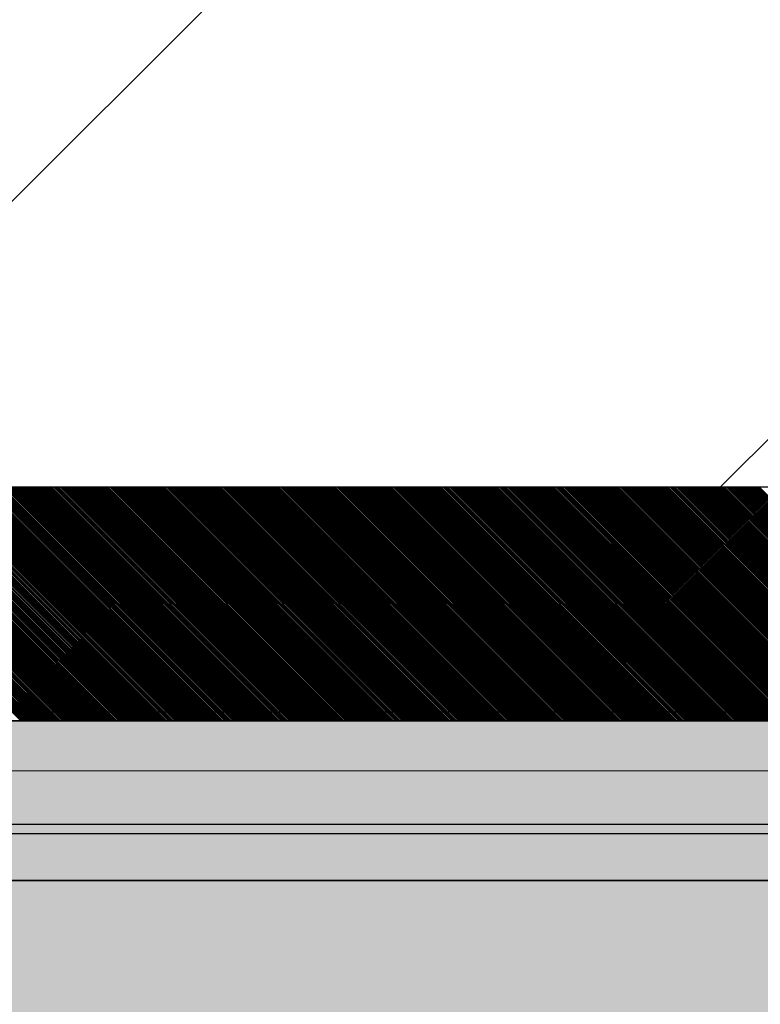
# Model space of a CAD drawing. Header units: millimetres. Extents: x 811 to 573824, y 137 to 100812.
# Tile 81 of 143: x 450277 to 450356, y 70680 to 70785. Entities that reach past the tile are written whole.
import ezdxf

# ---------------------------------------------------------------- set-up
doc = ezdxf.new("R2010")
doc.units = ezdxf.units.MM
doc.header["$LTSCALE"] = 3
doc.header["$MEASUREMENT"] = 0
doc.header["$PDMODE"] = 35
doc.layers.get('Defpoints').update_dxf_attribs({"lineweight": 0})
for name, color, linetype in [('ARC - LEADER ARROW', 7, 'Continuous'), ('GLASS', 5, 'Continuous'), ('TEXT', 7, 'Continuous')]:
    doc.layers.add(name, color=color, linetype=linetype)
for name, color, linetype, lineweight in [('KITCHEN EQUIPMENTS', 251, 'Continuous', 0), ('NEW BRICKWORK', 1, 'Continuous', 0), ('S Fur', 44, 'Continuous', 20), ('S-Hatch_8', 7, 'Continuous', 0), ('Wall', 7, 'Continuous', 25)]:
    doc.layers.add(name, color=color, linetype=linetype, lineweight=lineweight)
doc.styles.get("Standard").update_dxf_attribs({"font": 'stylu.ttf'})
doc.dimstyles.new('ARC SCALE50', dxfattribs={"dimscale": 50, "dimtxt": 1, "dimasz": 1.5, "dimexe": 0.8, "dimexo": 0.8, "dimgap": 0.5, "dimtad": 0, "dimdec": 0, "dimrnd": 1, "dimzin": 0, "dimdsep": 46, "dimtxsty": 'Standard', "dimcen": 1.5, "dimdle": 0.8, "dimclrd": 256, "dimclre": 256, "dimclrt": 256, "dimadec": 0, "dimazin": 0, "dimtfac": 2, "dimtdec": 0, "dimtmove": 1, "dimatfit": 2, "dimfxl": 1, "dimtolj": 1, "dimtzin": 0, "dimlwd": -1, "dimlwe": 13, "dimarcsym": 0})

# ---------------------------------------------------------------- blocks, each defined once
blk = doc.blocks.new('xzgredgr')
at = {"layer": 'KITCHEN EQUIPMENTS'}
for p, q in [((450124.93, 70735.19, 0.12), (451024.93, 70735.19, 0.12)), ((450124.93, 70735.19, 0.12), (450524.93, 70735.19, 0.12)), ((450154.93, 70704.89, 0.12), (450974.55, 70704.89, 0.12))]:
    blk.add_line(p, q, dxfattribs=at)
blk = doc.blocks.new('*D248')
at = {"layer": 'ARC - LEADER ARROW', "lineweight": 13, "transparency": 16777216}
for p, q in [((450164.93, 70735.19), (450350.6, 70735.19)), ((450164.93, 66874.89), (450350.6, 66874.89))]:
    blk.add_line(p, q, dxfattribs=at)
at = {"layer": 'ARC - LEADER ARROW', "transparency": 16777216}
for p, q in [((450310.6, 70660.19), (450310.6, 68925.85)), ((450310.6, 66949.89), (450310.6, 68684.23))]:
    blk.add_line(p, q, dxfattribs=at)
for points in [[(450298.1, 70660.19), (450323.1, 70660.19), (450310.6, 70735.19)], [(450298.1, 66949.89), (450323.1, 66949.89), (450310.6, 66874.89)]]:
    blk.add_solid(points, dxfattribs=at)
at = {"layer": 'Defpoints', "color": 0, "transparency": 16777216}
for p in [(450124.93, 70735.19, 0), (450124.93, 66874.89, 0), (450310.6, 66874.89)]:
    blk.add_point(p, dxfattribs=at)
at = {"layer": 'ARC - LEADER ARROW', "transparency": 16777216, "insert": (450310.6, 68805.04), "char_height": 50, "attachment_point": 5, "rotation": 90}
blk.add_mtext('\\A1;3860', dxfattribs=at)
blk = doc.blocks.new('SEATING')
at = {"layer": 'S Fur', "lineweight": 25, "elevation": 0.18}
for points in [[(101975.48, 80587.82), (102875.48, 80587.82), (102875.48, 80569.82), (101975.48, 80569.82)], [(102875.48, 80575.82), (101999.17, 80575.82), (101999.17, 80569.82), (102875.48, 80569.82)]]:
    blk.add_lwpolyline(points, close=True, dxfattribs=at)
blk = doc.blocks.new('BAR BACK DISPLAY SHELVES')
at = {"layer": 'GLASS', "ltscale": 0.5}
h = blk.add_hatch(color=4, dxfattribs=at)
h.dxf.hatch_style = 1
h.paths.add_polyline_path([(68311.06, 74450.76), (68311, 78040.62), (68561.06, 78040.55), (68561.06, 74450.35)])
at = {"layer": 'S Fur'}
for p, q in [((68311, 78065.55, 0.18), (68561.06, 78065.55, 0.18)), ((68561.06, 78040.55, 0.18), (68311, 78040.55, 0.18))]:
    blk.add_line(p, q, dxfattribs=at)
at = {"layer": 'S-Hatch_8', "color": 0, "linetype": 'Continuous'}
for p, q in [((68437.96, 78040.55, 0.18), (68412.96, 78065.55, 0.18)), ((68438.13, 78040.55, 0.18), (68413.13, 78065.55, 0.18)), ((68438.31, 78040.55, 0.18), (68413.31, 78065.55, 0.18)), ((68438.49, 78040.55, 0.18), (68413.49, 78065.55, 0.18)), ((68438.66, 78040.55, 0.18), (68413.66, 78065.55, 0.18)), ((68438.84, 78040.55, 0.18), (68413.84, 78065.55, 0.18)), ((68439.02, 78040.55, 0.18), (68414.02, 78065.55, 0.18)), ((68439.2, 78040.55, 0.18), (68414.19, 78065.55, 0.18)), ((68439.37, 78040.55, 0.18), (68414.37, 78065.55, 0.18)), ((68439.55, 78040.55, 0.18), (68414.55, 78065.55, 0.18)), ((68439.73, 78040.55, 0.18), (68414.73, 78065.55, 0.18)), ((68439.9, 78040.55, 0.18), (68414.9, 78065.55, 0.18)), ((68440.08, 78040.55, 0.18), (68415.08, 78065.55, 0.18)), ((68440.26, 78040.55, 0.18), (68415.26, 78065.55, 0.18)), ((68440.43, 78040.55, 0.18), (68415.43, 78065.55, 0.18)), ((68440.61, 78040.55, 0.18), (68415.61, 78065.55, 0.18)), ((68440.79, 78040.55, 0.18), (68415.79, 78065.55, 0.18)), ((68440.96, 78040.55, 0.18), (68415.96, 78065.55, 0.18)), ((68441.14, 78040.55, 0.18), (68416.14, 78065.55, 0.18)), ((68441.32, 78040.55, 0.18), (68416.32, 78065.55, 0.18)), ((68441.49, 78040.55, 0.18), (68416.49, 78065.55, 0.18)), ((68441.67, 78040.55, 0.18), (68416.67, 78065.55, 0.18)), ((68441.85, 78040.55, 0.18), (68416.85, 78065.55, 0.18)), ((68442.02, 78040.55, 0.18), (68417.02, 78065.55, 0.18)), ((68442.2, 78040.55, 0.18), (68417.2, 78065.55, 0.18)), ((68442.38, 78040.55, 0.18), (68417.38, 78065.55, 0.18)), ((68442.55, 78040.55, 0.18), (68417.55, 78065.55, 0.18)), ((68442.73, 78040.55, 0.18), (68417.73, 78065.55, 0.18)), ((68442.91, 78040.55, 0.18), (68417.91, 78065.55, 0.18)), ((68443.08, 78040.55, 0.18), (68418.08, 78065.55, 0.18)), ((68443.26, 78040.55, 0.18), (68418.26, 78065.55, 0.18)), ((68443.44, 78040.55, 0.18), (68418.44, 78065.55, 0.18)), ((68443.61, 78040.55, 0.18), (68418.61, 78065.55, 0.18)), ((68443.79, 78040.55, 0.18), (68418.79, 78065.55, 0.18)), ((68443.97, 78040.55, 0.18), (68418.97, 78065.55, 0.18)), ((68444.14, 78040.55, 0.18), (68419.14, 78065.55, 0.18)), ((68444.32, 78040.55, 0.18), (68419.32, 78065.55, 0.18)), ((68444.5, 78040.55, 0.18), (68419.5, 78065.55, 0.18)), ((68444.68, 78040.55, 0.18), (68419.67, 78065.55, 0.18)), ((68444.85, 78040.55, 0.18), (68419.85, 78065.55, 0.18)), ((68445.03, 78040.55, 0.18), (68420.03, 78065.55, 0.18)), ((68445.21, 78040.55, 0.18), (68420.21, 78065.55, 0.18)), ((68445.38, 78040.55, 0.18), (68420.38, 78065.55, 0.18)), ((68445.56, 78040.55, 0.18), (68420.56, 78065.55, 0.18)), ((68445.74, 78040.55, 0.18), (68420.74, 78065.55, 0.18)), ((68445.91, 78040.55, 0.18), (68420.91, 78065.55, 0.18)), ((68446.09, 78040.55, 0.18), (68421.09, 78065.55, 0.18)), ((68446.27, 78040.55, 0.18), (68421.27, 78065.55, 0.18)), ((68446.44, 78040.55, 0.18), (68421.44, 78065.55, 0.18)), ((68446.62, 78040.55, 0.18), (68421.62, 78065.55, 0.18)), ((68446.8, 78040.55, 0.18), (68421.8, 78065.55, 0.18)), ((68446.97, 78040.55, 0.18), (68421.97, 78065.55, 0.18)), ((68447.15, 78040.55, 0.18), (68422.15, 78065.55, 0.18)), ((68447.33, 78040.55, 0.18), (68422.33, 78065.55, 0.18)), ((68447.5, 78040.55, 0.18), (68422.5, 78065.55, 0.18)), ((68447.68, 78040.55, 0.18), (68422.68, 78065.55, 0.18)), ((68447.86, 78040.55, 0.18), (68422.86, 78065.55, 0.18)), ((68448.03, 78040.55, 0.18), (68423.03, 78065.55, 0.18)), ((68448.21, 78040.55, 0.18), (68423.21, 78065.55, 0.18)), ((68448.39, 78040.55, 0.18), (68423.39, 78065.55, 0.18)), ((68448.56, 78040.55, 0.18), (68423.56, 78065.55, 0.18)), ((68448.74, 78040.55, 0.18), (68423.74, 78065.55, 0.18)), ((68448.92, 78040.55, 0.18), (68423.92, 78065.55, 0.18)), ((68449.09, 78040.55, 0.18), (68424.09, 78065.55, 0.18)), ((68449.27, 78040.55, 0.18), (68424.27, 78065.55, 0.18)), ((68449.45, 78040.55, 0.18), (68424.45, 78065.55, 0.18)), ((68449.62, 78040.55, 0.18), (68424.62, 78065.55, 0.18)), ((68449.8, 78040.55, 0.18), (68424.8, 78065.55, 0.18)), ((68449.98, 78040.55, 0.18), (68424.98, 78065.55, 0.18)), ((68450.16, 78040.55, 0.18), (68425.15, 78065.55, 0.18)), ((68450.33, 78040.55, 0.18), (68425.33, 78065.55, 0.18)), ((68450.51, 78040.55, 0.18), (68425.51, 78065.55, 0.18)), ((68450.69, 78040.55, 0.18), (68425.69, 78065.55, 0.18)), ((68450.86, 78040.55, 0.18), (68425.86, 78065.55, 0.18)), ((68451.04, 78040.55, 0.18), (68426.04, 78065.55, 0.18)), ((68451.22, 78040.55, 0.18), (68426.22, 78065.55, 0.18)), ((68451.39, 78040.55, 0.18), (68426.39, 78065.55, 0.18)), ((68451.57, 78040.55, 0.18), (68426.57, 78065.55, 0.18)), ((68451.75, 78040.55, 0.18), (68426.75, 78065.55, 0.18)), ((68451.92, 78040.55, 0.18), (68426.92, 78065.55, 0.18)), ((68452.1, 78040.55, 0.18), (68427.1, 78065.55, 0.18)), ((68452.28, 78040.55, 0.18), (68427.28, 78065.55, 0.18)), ((68452.45, 78040.55, 0.18), (68427.45, 78065.55, 0.18)), ((68452.63, 78040.55, 0.18), (68427.63, 78065.55, 0.18)), ((68452.81, 78040.55, 0.18), (68427.81, 78065.55, 0.18)), ((68452.98, 78040.55, 0.18), (68427.98, 78065.55, 0.18)), ((68453.16, 78040.55, 0.18), (68428.16, 78065.55, 0.18)), ((68453.34, 78040.55, 0.18), (68428.34, 78065.55, 0.18)), ((68453.51, 78040.55, 0.18), (68428.51, 78065.55, 0.18)), ((68453.69, 78040.55, 0.18), (68428.69, 78065.55, 0.18)), ((68453.87, 78040.55, 0.18), (68428.87, 78065.55, 0.18)), ((68454.04, 78040.55, 0.18), (68429.04, 78065.55, 0.18)), ((68454.22, 78040.55, 0.18), (68429.22, 78065.55, 0.18)), ((68454.4, 78040.55, 0.18), (68429.4, 78065.55, 0.18)), ((68454.57, 78040.55, 0.18), (68429.57, 78065.55, 0.18)), ((68454.75, 78040.55, 0.18), (68429.75, 78065.55, 0.18)), ((68454.93, 78040.55, 0.18), (68429.93, 78065.55, 0.18)), ((68455.1, 78040.55, 0.18), (68430.1, 78065.55, 0.18)), ((68455.28, 78040.55, 0.18), (68430.28, 78065.55, 0.18)), ((68455.46, 78040.55, 0.18), (68430.46, 78065.55, 0.18)), ((68455.64, 78040.55, 0.18), (68430.63, 78065.55, 0.18)), ((68455.81, 78040.55, 0.18), (68430.81, 78065.55, 0.18)), ((68455.99, 78040.55, 0.18), (68430.99, 78065.55, 0.18)), ((68456.17, 78040.55, 0.18), (68431.17, 78065.55, 0.18)), ((68456.34, 78040.55, 0.18), (68431.34, 78065.55, 0.18)), ((68456.52, 78040.55, 0.18), (68431.52, 78065.55, 0.18)), ((68456.7, 78040.55, 0.18), (68431.7, 78065.55, 0.18)), ((68456.87, 78040.55, 0.18), (68431.87, 78065.55, 0.18)), ((68457.05, 78040.55, 0.18), (68432.05, 78065.55, 0.18)), ((68457.23, 78040.55, 0.18), (68432.23, 78065.55, 0.18)), ((68457.4, 78040.55, 0.18), (68432.4, 78065.55, 0.18)), ((68457.58, 78040.55, 0.18), (68432.58, 78065.55, 0.18)), ((68457.76, 78040.55, 0.18), (68432.76, 78065.55, 0.18)), ((68457.93, 78040.55, 0.18), (68432.93, 78065.55, 0.18)), ((68458.11, 78040.55, 0.18), (68433.11, 78065.55, 0.18)), ((68458.29, 78040.55, 0.18), (68433.29, 78065.55, 0.18)), ((68458.46, 78040.55, 0.18), (68433.46, 78065.55, 0.18)), ((68458.64, 78040.55, 0.18), (68433.64, 78065.55, 0.18)), ((68458.82, 78040.55, 0.18), (68433.82, 78065.55, 0.18)), ((68458.99, 78040.55, 0.18), (68433.99, 78065.55, 0.18)), ((68459.17, 78040.55, 0.18), (68434.17, 78065.55, 0.18)), ((68459.35, 78040.55, 0.18), (68434.35, 78065.55, 0.18)), ((68459.52, 78040.55, 0.18), (68434.52, 78065.55, 0.18)), ((68459.7, 78040.55, 0.18), (68434.7, 78065.55, 0.18)), ((68459.88, 78040.55, 0.18), (68434.88, 78065.55, 0.18)), ((68460.05, 78040.55, 0.18), (68435.05, 78065.55, 0.18)), ((68460.23, 78040.55, 0.18), (68435.23, 78065.55, 0.18)), ((68460.41, 78040.55, 0.18), (68435.41, 78065.55, 0.18)), ((68460.59, 78040.55, 0.18), (68435.58, 78065.55, 0.18)), ((68460.76, 78040.55, 0.18), (68435.76, 78065.55, 0.18)), ((68460.94, 78040.55, 0.18), (68435.94, 78065.55, 0.18)), ((68461.12, 78040.55, 0.18), (68436.12, 78065.55, 0.18)), ((68461.29, 78040.55, 0.18), (68436.29, 78065.55, 0.18)), ((68461.47, 78040.55, 0.18), (68436.47, 78065.55, 0.18)), ((68461.65, 78040.55, 0.18), (68436.65, 78065.55, 0.18)), ((68461.82, 78040.55, 0.18), (68436.82, 78065.55, 0.18)), ((68462, 78040.55, 0.18), (68437, 78065.55, 0.18)), ((68462.18, 78040.55, 0.18), (68437.18, 78065.55, 0.18)), ((68462.35, 78040.55, 0.18), (68437.35, 78065.55, 0.18)), ((68462.53, 78040.55, 0.18), (68437.53, 78065.55, 0.18)), ((68462.71, 78040.55, 0.18), (68437.71, 78065.55, 0.18)), ((68462.88, 78040.55, 0.18), (68437.88, 78065.55, 0.18)), ((68463.06, 78040.55, 0.18), (68438.06, 78065.55, 0.18)), ((68463.24, 78040.55, 0.18), (68438.24, 78065.55, 0.18)), ((68463.41, 78040.55, 0.18), (68438.41, 78065.55, 0.18)), ((68463.59, 78040.55, 0.18), (68438.59, 78065.55, 0.18)), ((68463.77, 78040.55, 0.18), (68438.77, 78065.55, 0.18)), ((68463.94, 78040.55, 0.18), (68438.94, 78065.55, 0.18)), ((68464.12, 78040.55, 0.18), (68439.12, 78065.55, 0.18)), ((68464.3, 78040.55, 0.18), (68439.3, 78065.55, 0.18)), ((68464.47, 78040.55, 0.18), (68439.47, 78065.55, 0.18)), ((68464.65, 78040.55, 0.18), (68439.65, 78065.55, 0.18)), ((68464.83, 78040.55, 0.18), (68439.83, 78065.55, 0.18)), ((68465, 78040.55, 0.18), (68440, 78065.55, 0.18)), ((68465.18, 78040.55, 0.18), (68440.18, 78065.55, 0.18)), ((68465.36, 78040.55, 0.18), (68440.36, 78065.55, 0.18)), ((68465.53, 78040.55, 0.18), (68440.53, 78065.55, 0.18)), ((68465.71, 78040.55, 0.18), (68440.71, 78065.55, 0.18)), ((68465.89, 78040.55, 0.18), (68440.89, 78065.55, 0.18)), ((68466.07, 78040.55, 0.18), (68441.06, 78065.55, 0.18)), ((68466.24, 78040.55, 0.18), (68441.24, 78065.55, 0.18)), ((68466.42, 78040.55, 0.18), (68441.42, 78065.55, 0.18)), ((68466.6, 78040.55, 0.18), (68441.6, 78065.55, 0.18)), ((68466.77, 78040.55, 0.18), (68441.77, 78065.55, 0.18)), ((68466.95, 78040.55, 0.18), (68441.95, 78065.55, 0.18)), ((68467.13, 78040.55, 0.18), (68442.13, 78065.55, 0.18)), ((68467.3, 78040.55, 0.18), (68442.3, 78065.55, 0.18)), ((68467.48, 78040.55, 0.18), (68442.48, 78065.55, 0.18)), ((68467.66, 78040.55, 0.18), (68442.66, 78065.55, 0.18)), ((68467.83, 78040.55, 0.18), (68442.83, 78065.55, 0.18)), ((68468.01, 78040.55, 0.18), (68443.01, 78065.55, 0.18)), ((68468.19, 78040.55, 0.18), (68443.19, 78065.55, 0.18)), ((68468.36, 78040.55, 0.18), (68443.36, 78065.55, 0.18)), ((68468.54, 78040.55, 0.18), (68443.54, 78065.55, 0.18)), ((68468.72, 78040.55, 0.18), (68443.72, 78065.55, 0.18)), ((68468.89, 78040.55, 0.18), (68443.89, 78065.55, 0.18)), ((68469.07, 78040.55, 0.18), (68444.07, 78065.55, 0.18)), ((68469.25, 78040.55, 0.18), (68444.25, 78065.55, 0.18)), ((68469.42, 78040.55, 0.18), (68444.42, 78065.55, 0.18)), ((68469.6, 78040.55, 0.18), (68444.6, 78065.55, 0.18)), ((68469.78, 78040.55, 0.18), (68444.78, 78065.55, 0.18)), ((68469.95, 78040.55, 0.18), (68444.95, 78065.55, 0.18)), ((68470.13, 78040.55, 0.18), (68445.13, 78065.55, 0.18)), ((68470.31, 78040.55, 0.18), (68445.31, 78065.55, 0.18)), ((68470.48, 78040.55, 0.18), (68445.48, 78065.55, 0.18)), ((68470.66, 78040.55, 0.18), (68445.66, 78065.55, 0.18)), ((68470.84, 78040.55, 0.18), (68445.84, 78065.55, 0.18)), ((68471.01, 78040.55, 0.18), (68446.01, 78065.55, 0.18)), ((68471.19, 78040.55, 0.18), (68446.19, 78065.55, 0.18)), ((68471.37, 78040.55, 0.18), (68446.37, 78065.55, 0.18)), ((68471.55, 78040.55, 0.18), (68446.54, 78065.55, 0.18)), ((68471.72, 78040.55, 0.18), (68446.72, 78065.55, 0.18)), ((68471.9, 78040.55, 0.18), (68446.9, 78065.55, 0.18)), ((68472.08, 78040.55, 0.18), (68447.08, 78065.55, 0.18)), ((68472.25, 78040.55, 0.18), (68447.25, 78065.55, 0.18)), ((68472.43, 78040.55, 0.18), (68447.43, 78065.55, 0.18)), ((68472.61, 78040.55, 0.18), (68447.61, 78065.55, 0.18)), ((68472.78, 78040.55, 0.18), (68447.78, 78065.55, 0.18)), ((68472.96, 78040.55, 0.18), (68447.96, 78065.55, 0.18)), ((68473.14, 78040.55, 0.18), (68448.14, 78065.55, 0.18)), ((68473.31, 78040.55, 0.18), (68448.31, 78065.55, 0.18)), ((68473.49, 78040.55, 0.18), (68448.49, 78065.55, 0.18)), ((68473.67, 78040.55, 0.18), (68448.67, 78065.55, 0.18)), ((68473.84, 78040.55, 0.18), (68448.84, 78065.55, 0.18)), ((68474.02, 78040.55, 0.18), (68449.02, 78065.55, 0.18)), ((68474.2, 78040.55, 0.18), (68449.2, 78065.55, 0.18)), ((68474.37, 78040.55, 0.18), (68449.37, 78065.55, 0.18)), ((68474.55, 78040.55, 0.18), (68449.55, 78065.55, 0.18)), ((68474.73, 78040.55, 0.18), (68449.73, 78065.55, 0.18)), ((68474.9, 78040.55, 0.18), (68449.9, 78065.55, 0.18)), ((68475.08, 78040.55, 0.18), (68450.08, 78065.55, 0.18)), ((68475.26, 78040.55, 0.18), (68450.26, 78065.55, 0.18)), ((68475.43, 78040.55, 0.18), (68450.43, 78065.55, 0.18)), ((68475.61, 78040.55, 0.18), (68450.61, 78065.55, 0.18)), ((68475.79, 78040.55, 0.18), (68450.79, 78065.55, 0.18)), ((68475.96, 78040.55, 0.18), (68450.96, 78065.55, 0.18)), ((68476.14, 78040.55, 0.18), (68451.14, 78065.55, 0.18)), ((68476.32, 78040.55, 0.18), (68451.32, 78065.55, 0.18)), ((68476.49, 78040.55, 0.18), (68451.49, 78065.55, 0.18)), ((68476.67, 78040.55, 0.18), (68451.67, 78065.55, 0.18)), ((68476.85, 78040.55, 0.18), (68451.85, 78065.55, 0.18)), ((68477.03, 78040.55, 0.18), (68452.02, 78065.55, 0.18)), ((68477.2, 78040.55, 0.18), (68452.2, 78065.55, 0.18)), ((68477.38, 78040.55, 0.18), (68452.38, 78065.55, 0.18)), ((68477.56, 78040.55, 0.18), (68452.56, 78065.55, 0.18)), ((68477.73, 78040.55, 0.18), (68452.73, 78065.55, 0.18)), ((68477.91, 78040.55, 0.18), (68452.91, 78065.55, 0.18)), ((68478.09, 78040.55, 0.18), (68453.09, 78065.55, 0.18)), ((68478.26, 78040.55, 0.18), (68453.26, 78065.55, 0.18)), ((68478.44, 78040.55, 0.18), (68453.44, 78065.55, 0.18)), ((68478.62, 78040.55, 0.18), (68453.62, 78065.55, 0.18)), ((68478.79, 78040.55, 0.18), (68453.79, 78065.55, 0.18)), ((68478.97, 78040.55, 0.18), (68453.97, 78065.55, 0.18)), ((68479.15, 78040.55, 0.18), (68454.15, 78065.55, 0.18)), ((68479.32, 78040.55, 0.18), (68454.32, 78065.55, 0.18)), ((68479.5, 78040.55, 0.18), (68454.5, 78065.55, 0.18)), ((68479.68, 78040.55, 0.18), (68454.68, 78065.55, 0.18)), ((68479.85, 78040.55, 0.18), (68454.85, 78065.55, 0.18)), ((68480.03, 78040.55, 0.18), (68455.03, 78065.55, 0.18)), ((68480.21, 78040.55, 0.18), (68455.21, 78065.55, 0.18)), ((68480.38, 78040.55, 0.18), (68455.38, 78065.55, 0.18)), ((68480.56, 78040.55, 0.18), (68455.56, 78065.55, 0.18)), ((68480.74, 78040.55, 0.18), (68455.74, 78065.55, 0.18)), ((68480.91, 78040.55, 0.18), (68455.91, 78065.55, 0.18)), ((68481.09, 78040.55, 0.18), (68456.09, 78065.55, 0.18)), ((68481.27, 78040.55, 0.18), (68456.27, 78065.55, 0.18)), ((68481.44, 78040.55, 0.18), (68456.44, 78065.55, 0.18)), ((68481.62, 78040.55, 0.18), (68456.62, 78065.55, 0.18)), ((68481.8, 78040.55, 0.18), (68456.8, 78065.55, 0.18)), ((68481.98, 78040.55, 0.18), (68456.97, 78065.55, 0.18)), ((68482.15, 78040.55, 0.18), (68457.15, 78065.55, 0.18)), ((68482.33, 78040.55, 0.18), (68457.33, 78065.55, 0.18)), ((68482.51, 78040.55, 0.18), (68457.51, 78065.55, 0.18)), ((68482.68, 78040.55, 0.18), (68457.68, 78065.55, 0.18)), ((68482.86, 78040.55, 0.18), (68457.86, 78065.55, 0.18)), ((68483.04, 78040.55, 0.18), (68458.04, 78065.55, 0.18)), ((68483.21, 78040.55, 0.18), (68458.21, 78065.55, 0.18)), ((68483.39, 78040.55, 0.18), (68458.39, 78065.55, 0.18)), ((68483.57, 78040.55, 0.18), (68458.57, 78065.55, 0.18)), ((68483.74, 78040.55, 0.18), (68458.74, 78065.55, 0.18)), ((68483.92, 78040.55, 0.18), (68458.92, 78065.55, 0.18)), ((68484.1, 78040.55, 0.18), (68459.1, 78065.55, 0.18)), ((68484.27, 78040.55, 0.18), (68459.27, 78065.55, 0.18)), ((68484.45, 78040.55, 0.18), (68459.45, 78065.55, 0.18)), ((68484.63, 78040.55, 0.18), (68459.63, 78065.55, 0.18)), ((68484.8, 78040.55, 0.18), (68459.8, 78065.55, 0.18)), ((68484.98, 78040.55, 0.18), (68459.98, 78065.55, 0.18)), ((68485.16, 78040.55, 0.18), (68460.16, 78065.55, 0.18)), ((68485.33, 78040.55, 0.18), (68460.33, 78065.55, 0.18)), ((68485.51, 78040.55, 0.18), (68460.51, 78065.55, 0.18)), ((68485.69, 78040.55, 0.18), (68460.69, 78065.55, 0.18)), ((68485.86, 78040.55, 0.18), (68460.86, 78065.55, 0.18)), ((68486.04, 78040.55, 0.18), (68461.04, 78065.55, 0.18)), ((68486.22, 78040.55, 0.18), (68461.22, 78065.55, 0.18)), ((68486.39, 78040.55, 0.18), (68461.39, 78065.55, 0.18)), ((68486.57, 78040.55, 0.18), (68461.57, 78065.55, 0.18)), ((68486.75, 78040.55, 0.18), (68461.75, 78065.55, 0.18)), ((68486.92, 78040.55, 0.18), (68461.92, 78065.55, 0.18)), ((68487.1, 78040.55, 0.18), (68462.1, 78065.55, 0.18)), ((68487.28, 78040.55, 0.18), (68462.28, 78065.55, 0.18)), ((68487.46, 78040.55, 0.18), (68462.45, 78065.55, 0.18)), ((68487.63, 78040.55, 0.18), (68462.63, 78065.55, 0.18)), ((68487.81, 78040.55, 0.18), (68462.81, 78065.55, 0.18)), ((68487.99, 78040.55, 0.18), (68462.99, 78065.55, 0.18)), ((68488.16, 78040.55, 0.18), (68463.16, 78065.55, 0.18)), ((68488.34, 78040.55, 0.18), (68463.34, 78065.55, 0.18)), ((68488.52, 78040.55, 0.18), (68463.52, 78065.55, 0.18)), ((68488.69, 78040.55, 0.18), (68463.69, 78065.55, 0.18)), ((68488.87, 78040.55, 0.18), (68463.87, 78065.55, 0.18)), ((68489.05, 78040.55, 0.18), (68464.05, 78065.55, 0.18)), ((68489.22, 78040.55, 0.18), (68464.22, 78065.55, 0.18)), ((68489.4, 78040.55, 0.18), (68464.4, 78065.55, 0.18)), ((68489.58, 78040.55, 0.18), (68464.58, 78065.55, 0.18)), ((68489.75, 78040.55, 0.18), (68464.75, 78065.55, 0.18)), ((68489.93, 78040.55, 0.18), (68464.93, 78065.55, 0.18)), ((68490.11, 78040.55, 0.18), (68465.11, 78065.55, 0.18)), ((68490.28, 78040.55, 0.18), (68465.28, 78065.55, 0.18)), ((68490.46, 78040.55, 0.18), (68465.46, 78065.55, 0.18)), ((68490.64, 78040.55, 0.18), (68465.64, 78065.55, 0.18)), ((68490.81, 78040.55, 0.18), (68465.81, 78065.55, 0.18)), ((68490.99, 78040.55, 0.18), (68465.99, 78065.55, 0.18)), ((68491.17, 78040.55, 0.18), (68466.17, 78065.55, 0.18)), ((68491.34, 78040.55, 0.18), (68466.34, 78065.55, 0.18)), ((68491.52, 78040.55, 0.18), (68466.52, 78065.55, 0.18)), ((68491.7, 78040.55, 0.18), (68466.7, 78065.55, 0.18)), ((68491.87, 78040.55, 0.18), (68466.87, 78065.55, 0.18)), ((68492.05, 78040.55, 0.18), (68467.05, 78065.55, 0.18)), ((68492.23, 78040.55, 0.18), (68467.23, 78065.55, 0.18)), ((68492.4, 78040.55, 0.18), (68467.4, 78065.55, 0.18)), ((68492.58, 78040.55, 0.18), (68467.58, 78065.55, 0.18)), ((68492.76, 78040.55, 0.18), (68467.76, 78065.55, 0.18)), ((68492.94, 78040.55, 0.18), (68467.93, 78065.55, 0.18)), ((68493.11, 78040.55, 0.18), (68468.11, 78065.55, 0.18)), ((68493.29, 78040.55, 0.18), (68468.29, 78065.55, 0.18)), ((68493.47, 78040.55, 0.18), (68468.47, 78065.55, 0.18)), ((68493.64, 78040.55, 0.18), (68468.64, 78065.55, 0.18)), ((68493.82, 78040.55, 0.18), (68468.82, 78065.55, 0.18)), ((68494, 78040.55, 0.18), (68469, 78065.55, 0.18)), ((68494.17, 78040.55, 0.18), (68469.17, 78065.55, 0.18)), ((68494.35, 78040.55, 0.18), (68469.35, 78065.55, 0.18)), ((68494.53, 78040.55, 0.18), (68469.53, 78065.55, 0.18)), ((68494.7, 78040.55, 0.18), (68469.7, 78065.55, 0.18)), ((68494.88, 78040.55, 0.18), (68469.88, 78065.55, 0.18)), ((68495.06, 78040.55, 0.18), (68470.06, 78065.55, 0.18)), ((68495.23, 78040.55, 0.18), (68470.23, 78065.55, 0.18)), ((68495.41, 78040.55, 0.18), (68470.41, 78065.55, 0.18)), ((68495.59, 78040.55, 0.18), (68470.59, 78065.55, 0.18)), ((68495.76, 78040.55, 0.18), (68470.76, 78065.55, 0.18)), ((68495.94, 78040.55, 0.18), (68470.94, 78065.55, 0.18)), ((68496.12, 78040.55, 0.18), (68471.12, 78065.55, 0.18)), ((68496.29, 78040.55, 0.18), (68471.29, 78065.55, 0.18)), ((68496.47, 78040.55, 0.18), (68471.47, 78065.55, 0.18)), ((68496.65, 78040.55, 0.18), (68471.65, 78065.55, 0.18)), ((68496.82, 78040.55, 0.18), (68471.82, 78065.55, 0.18)), ((68497, 78040.55, 0.18), (68472, 78065.55, 0.18)), ((68497.18, 78040.55, 0.18), (68472.18, 78065.55, 0.18)), ((68497.35, 78040.55, 0.18), (68472.35, 78065.55, 0.18)), ((68497.53, 78040.55, 0.18), (68472.53, 78065.55, 0.18)), ((68497.71, 78040.55, 0.18), (68472.71, 78065.55, 0.18)), ((68497.88, 78040.55, 0.18), (68472.88, 78065.55, 0.18)), ((68498.06, 78040.55, 0.18), (68473.06, 78065.55, 0.18)), ((68498.24, 78040.55, 0.18), (68473.24, 78065.55, 0.18)), ((68498.42, 78040.55, 0.18), (68473.41, 78065.55, 0.18)), ((68498.59, 78040.55, 0.18), (68473.59, 78065.55, 0.18)), ((68498.77, 78040.55, 0.18), (68473.77, 78065.55, 0.18)), ((68498.95, 78040.55, 0.18), (68473.95, 78065.55, 0.18)), ((68499.12, 78040.55, 0.18), (68474.12, 78065.55, 0.18)), ((68499.3, 78040.55, 0.18), (68474.3, 78065.55, 0.18)), ((68499.48, 78040.55, 0.18), (68474.48, 78065.55, 0.18)), ((68499.65, 78040.55, 0.18), (68474.65, 78065.55, 0.18)), ((68499.83, 78040.55, 0.18), (68474.83, 78065.55, 0.18)), ((68500.01, 78040.55, 0.18), (68475.01, 78065.55, 0.18)), ((68500.18, 78040.55, 0.18), (68475.18, 78065.55, 0.18)), ((68500.36, 78040.55, 0.18), (68475.36, 78065.55, 0.18)), ((68500.54, 78040.55, 0.18), (68475.54, 78065.55, 0.18)), ((68500.71, 78040.55, 0.18), (68475.71, 78065.55, 0.18)), ((68500.89, 78040.55, 0.18), (68475.89, 78065.55, 0.18)), ((68501.07, 78040.55, 0.18), (68476.07, 78065.55, 0.18)), ((68501.24, 78040.55, 0.18), (68476.24, 78065.55, 0.18)), ((68501.42, 78040.55, 0.18), (68476.42, 78065.55, 0.18)), ((68501.6, 78040.55, 0.18), (68476.6, 78065.55, 0.18)), ((68501.77, 78040.55, 0.18), (68476.77, 78065.55, 0.18)), ((68501.95, 78040.55, 0.18), (68476.95, 78065.55, 0.18)), ((68502.13, 78040.55, 0.18), (68477.13, 78065.55, 0.18)), ((68502.3, 78040.55, 0.18), (68477.3, 78065.55, 0.18)), ((68502.48, 78040.55, 0.18), (68477.48, 78065.55, 0.18)), ((68502.66, 78040.55, 0.18), (68477.66, 78065.55, 0.18)), ((68502.83, 78040.55, 0.18), (68477.83, 78065.55, 0.18)), ((68503.01, 78040.55, 0.18), (68478.01, 78065.55, 0.18)), ((68503.19, 78040.55, 0.18), (68478.19, 78065.55, 0.18)), ((68503.37, 78040.55, 0.18), (68478.36, 78065.55, 0.18)), ((68503.54, 78040.55, 0.18), (68478.54, 78065.55, 0.18)), ((68503.72, 78040.55, 0.18), (68478.72, 78065.55, 0.18)), ((68503.9, 78040.55, 0.18), (68478.89, 78065.55, 0.18)), ((68504.07, 78040.55, 0.18), (68479.07, 78065.55, 0.18)), ((68504.25, 78040.55, 0.18), (68479.25, 78065.55, 0.18)), ((68504.43, 78040.55, 0.18), (68479.43, 78065.55, 0.18)), ((68504.6, 78040.55, 0.18), (68479.6, 78065.55, 0.18)), ((68504.78, 78040.55, 0.18), (68479.78, 78065.55, 0.18)), ((68504.96, 78040.55, 0.18), (68479.96, 78065.55, 0.18)), ((68505.13, 78040.55, 0.18), (68480.13, 78065.55, 0.18)), ((68505.31, 78040.55, 0.18), (68480.31, 78065.55, 0.18)), ((68505.49, 78040.55, 0.18), (68480.49, 78065.55, 0.18)), ((68505.66, 78040.55, 0.18), (68480.66, 78065.55, 0.18)), ((68505.84, 78040.55, 0.18), (68480.84, 78065.55, 0.18)), ((68506.02, 78040.55, 0.18), (68481.02, 78065.55, 0.18)), ((68506.19, 78040.55, 0.18), (68481.19, 78065.55, 0.18)), ((68506.37, 78040.55, 0.18), (68481.37, 78065.55, 0.18)), ((68506.55, 78040.55, 0.18), (68481.55, 78065.55, 0.18)), ((68506.72, 78040.55, 0.18), (68481.72, 78065.55, 0.18)), ((68506.9, 78040.55, 0.18), (68481.9, 78065.55, 0.18)), ((68507.08, 78040.55, 0.18), (68482.08, 78065.55, 0.18)), ((68507.25, 78040.55, 0.18), (68482.25, 78065.55, 0.18)), ((68507.43, 78040.55, 0.18), (68482.43, 78065.55, 0.18)), ((68507.61, 78040.55, 0.18), (68482.61, 78065.55, 0.18)), ((68507.78, 78040.55, 0.18), (68482.78, 78065.55, 0.18)), ((68507.96, 78040.55, 0.18), (68482.96, 78065.55, 0.18)), ((68508.14, 78040.55, 0.18), (68483.14, 78065.55, 0.18)), ((68508.31, 78040.55, 0.18), (68483.31, 78065.55, 0.18)), ((68508.49, 78040.55, 0.18), (68483.49, 78065.55, 0.18)), ((68508.67, 78040.55, 0.18), (68483.67, 78065.55, 0.18)), ((68508.85, 78040.55, 0.18), (68483.84, 78065.55, 0.18)), ((68509.02, 78040.55, 0.18), (68484.02, 78065.55, 0.18)), ((68509.2, 78040.55, 0.18), (68484.2, 78065.55, 0.18)), ((68509.38, 78040.55, 0.18), (68484.38, 78065.55, 0.18)), ((68509.55, 78040.55, 0.18), (68484.55, 78065.55, 0.18)), ((68509.73, 78040.55, 0.18), (68484.73, 78065.55, 0.18)), ((68509.91, 78040.55, 0.18), (68484.91, 78065.55, 0.18)), ((68510.08, 78040.55, 0.18), (68485.08, 78065.55, 0.18)), ((68510.26, 78040.55, 0.18), (68485.26, 78065.55, 0.18)), ((68510.44, 78040.55, 0.18), (68485.44, 78065.55, 0.18)), ((68510.61, 78040.55, 0.18), (68485.61, 78065.55, 0.18)), ((68510.79, 78040.55, 0.18), (68485.79, 78065.55, 0.18)), ((68510.97, 78040.55, 0.18), (68485.97, 78065.55, 0.18)), ((68511.14, 78040.55, 0.18), (68486.14, 78065.55, 0.18)), ((68511.32, 78040.55, 0.18), (68486.32, 78065.55, 0.18)), ((68511.5, 78040.55, 0.18), (68486.5, 78065.55, 0.18)), ((68511.67, 78040.55, 0.18), (68486.67, 78065.55, 0.18)), ((68511.85, 78040.55, 0.18), (68486.85, 78065.55, 0.18)), ((68512.03, 78040.55, 0.18), (68487.03, 78065.55, 0.18)), ((68512.2, 78040.55, 0.18), (68487.2, 78065.55, 0.18)), ((68512.38, 78040.55, 0.18), (68487.38, 78065.55, 0.18)), ((68512.56, 78040.55, 0.18), (68487.56, 78065.55, 0.18)), ((68512.73, 78040.55, 0.18), (68487.73, 78065.55, 0.18)), ((68512.91, 78040.55, 0.18), (68487.91, 78065.55, 0.18)), ((68513.09, 78040.55, 0.18), (68488.09, 78065.55, 0.18)), ((68513.26, 78040.55, 0.18), (68488.26, 78065.55, 0.18)), ((68513.44, 78040.55, 0.18), (68488.44, 78065.55, 0.18)), ((68513.62, 78040.55, 0.18), (68488.62, 78065.55, 0.18)), ((68513.79, 78040.55, 0.18), (68488.79, 78065.55, 0.18)), ((68513.97, 78040.55, 0.18), (68488.97, 78065.55, 0.18)), ((68514.15, 78040.55, 0.18), (68489.15, 78065.55, 0.18)), ((68514.33, 78040.55, 0.18), (68489.32, 78065.55, 0.18)), ((68514.5, 78040.55, 0.18), (68489.5, 78065.55, 0.18)), ((68514.68, 78040.55, 0.18), (68489.68, 78065.55, 0.18)), ((68514.86, 78040.55, 0.18), (68489.86, 78065.55, 0.18)), ((68515.03, 78040.55, 0.18), (68490.03, 78065.55, 0.18)), ((68515.21, 78040.55, 0.18), (68490.21, 78065.55, 0.18)), ((68515.39, 78040.55, 0.18), (68490.39, 78065.55, 0.18)), ((68515.56, 78040.55, 0.18), (68490.56, 78065.55, 0.18)), ((68515.74, 78040.55, 0.18), (68490.74, 78065.55, 0.18)), ((68515.92, 78040.55, 0.18), (68490.92, 78065.55, 0.18)), ((68516.09, 78040.55, 0.18), (68491.09, 78065.55, 0.18)), ((68516.27, 78040.55, 0.18), (68491.27, 78065.55, 0.18)), ((68516.45, 78040.55, 0.18), (68491.45, 78065.55, 0.18)), ((68516.62, 78040.55, 0.18), (68491.62, 78065.55, 0.18)), ((68516.8, 78040.55, 0.18), (68491.8, 78065.55, 0.18)), ((68516.98, 78040.55, 0.18), (68491.98, 78065.55, 0.18)), ((68517.15, 78040.55, 0.18), (68492.15, 78065.55, 0.18)), ((68517.33, 78040.55, 0.18), (68492.33, 78065.55, 0.18)), ((68517.51, 78040.55, 0.18), (68492.51, 78065.55, 0.18)), ((68517.68, 78040.55, 0.18), (68492.68, 78065.55, 0.18)), ((68517.86, 78040.55, 0.18), (68492.86, 78065.55, 0.18)), ((68518.04, 78040.55, 0.18), (68493.04, 78065.55, 0.18)), ((68518.21, 78040.55, 0.18), (68493.21, 78065.55, 0.18)), ((68518.39, 78040.55, 0.18), (68493.39, 78065.55, 0.18)), ((68518.57, 78040.55, 0.18), (68493.57, 78065.55, 0.18)), ((68518.74, 78040.55, 0.18), (68493.74, 78065.55, 0.18)), ((68518.92, 78040.55, 0.18), (68493.92, 78065.55, 0.18)), ((68519.1, 78040.55, 0.18), (68494.1, 78065.55, 0.18)), ((68519.27, 78040.55, 0.18), (68494.27, 78065.55, 0.18)), ((68519.45, 78040.55, 0.18), (68494.45, 78065.55, 0.18)), ((68519.63, 78040.55, 0.18), (68494.63, 78065.55, 0.18)), ((68519.81, 78040.55, 0.18), (68494.8, 78065.55, 0.18)), ((68519.98, 78040.55, 0.18), (68494.98, 78065.55, 0.18)), ((68520.16, 78040.55, 0.18), (68495.16, 78065.55, 0.18)), ((68520.34, 78040.55, 0.18), (68495.34, 78065.55, 0.18)), ((68520.51, 78040.55, 0.18), (68495.51, 78065.55, 0.18)), ((68520.69, 78040.55, 0.18), (68495.69, 78065.55, 0.18)), ((68520.87, 78040.55, 0.18), (68495.87, 78065.55, 0.18)), ((68521.04, 78040.55, 0.18), (68496.04, 78065.55, 0.18)), ((68521.22, 78040.55, 0.18), (68496.22, 78065.55, 0.18)), ((68521.4, 78040.55, 0.18), (68496.4, 78065.55, 0.18)), ((68521.57, 78040.55, 0.18), (68496.57, 78065.55, 0.18)), ((68521.75, 78040.55, 0.18), (68496.75, 78065.55, 0.18)), ((68521.93, 78040.55, 0.18), (68496.93, 78065.55, 0.18)), ((68522.1, 78040.55, 0.18), (68497.1, 78065.55, 0.18)), ((68522.28, 78040.55, 0.18), (68497.28, 78065.55, 0.18)), ((68522.46, 78040.55, 0.18), (68497.46, 78065.55, 0.18)), ((68522.63, 78040.55, 0.18), (68497.63, 78065.55, 0.18)), ((68522.81, 78040.55, 0.18), (68497.81, 78065.55, 0.18)), ((68522.99, 78040.55, 0.18), (68497.99, 78065.55, 0.18)), ((68523.16, 78040.55, 0.18), (68498.16, 78065.55, 0.18)), ((68523.34, 78040.55, 0.18), (68498.34, 78065.55, 0.18)), ((68523.52, 78040.55, 0.18), (68498.52, 78065.55, 0.18)), ((68523.69, 78040.55, 0.18), (68498.69, 78065.55, 0.18)), ((68523.87, 78040.55, 0.18), (68498.87, 78065.55, 0.18)), ((68524.05, 78040.55, 0.18), (68499.05, 78065.55, 0.18)), ((68524.22, 78040.55, 0.18), (68499.22, 78065.55, 0.18)), ((68524.4, 78040.55, 0.18), (68499.4, 78065.55, 0.18)), ((68524.58, 78040.55, 0.18), (68499.58, 78065.55, 0.18)), ((68524.75, 78040.55, 0.18), (68499.75, 78065.55, 0.18)), ((68524.93, 78040.55, 0.18), (68499.93, 78065.55, 0.18)), ((68525.11, 78040.55, 0.18), (68500.11, 78065.55, 0.18)), ((68525.29, 78040.55, 0.18), (68500.28, 78065.55, 0.18)), ((68525.46, 78040.55, 0.18), (68500.46, 78065.55, 0.18)), ((68525.64, 78040.55, 0.18), (68500.64, 78065.55, 0.18)), ((68525.82, 78040.55, 0.18), (68500.82, 78065.55, 0.18)), ((68525.99, 78040.55, 0.18), (68500.99, 78065.55, 0.18)), ((68526.17, 78040.55, 0.18), (68501.17, 78065.55, 0.18)), ((68526.35, 78040.55, 0.18), (68501.35, 78065.55, 0.18)), ((68526.52, 78040.55, 0.18), (68501.52, 78065.55, 0.18)), ((68526.7, 78040.55, 0.18), (68501.7, 78065.55, 0.18)), ((68526.88, 78040.55, 0.18), (68501.88, 78065.55, 0.18)), ((68527.05, 78040.55, 0.18), (68502.05, 78065.55, 0.18)), ((68527.23, 78040.55, 0.18), (68502.23, 78065.55, 0.18)), ((68527.41, 78040.55, 0.18), (68502.41, 78065.55, 0.18)), ((68527.58, 78040.55, 0.18), (68502.58, 78065.55, 0.18)), ((68527.76, 78040.55, 0.18), (68502.76, 78065.55, 0.18)), ((68527.94, 78040.55, 0.18), (68502.94, 78065.55, 0.18)), ((68528.11, 78040.55, 0.18), (68503.11, 78065.55, 0.18)), ((68528.29, 78040.55, 0.18), (68503.29, 78065.55, 0.18)), ((68528.47, 78040.55, 0.18), (68503.47, 78065.55, 0.18)), ((68528.64, 78040.55, 0.18), (68503.64, 78065.55, 0.18)), ((68528.82, 78040.55, 0.18), (68503.82, 78065.55, 0.18)), ((68529, 78040.55, 0.18), (68504, 78065.55, 0.18)), ((68529.17, 78040.55, 0.18), (68504.17, 78065.55, 0.18)), ((68529.35, 78040.55, 0.18), (68504.35, 78065.55, 0.18)), ((68529.53, 78040.55, 0.18), (68504.53, 78065.55, 0.18)), ((68529.7, 78040.55, 0.18), (68504.7, 78065.55, 0.18)), ((68529.88, 78040.55, 0.18), (68504.88, 78065.55, 0.18)), ((68530.06, 78040.55, 0.18), (68505.06, 78065.55, 0.18)), ((68530.24, 78040.55, 0.18), (68505.23, 78065.55, 0.18)), ((68530.41, 78040.55, 0.18), (68505.41, 78065.55, 0.18)), ((68530.59, 78040.55, 0.18), (68505.59, 78065.55, 0.18)), ((68530.77, 78040.55, 0.18), (68505.77, 78065.55, 0.18)), ((68530.94, 78040.55, 0.18), (68505.94, 78065.55, 0.18)), ((68531.12, 78040.55, 0.18), (68506.12, 78065.55, 0.18)), ((68531.3, 78040.55, 0.18), (68506.3, 78065.55, 0.18)), ((68531.47, 78040.55, 0.18), (68506.47, 78065.55, 0.18)), ((68531.65, 78040.55, 0.18), (68506.65, 78065.55, 0.18)), ((68531.83, 78040.55, 0.18), (68506.83, 78065.55, 0.18)), ((68532, 78040.55, 0.18), (68507, 78065.55, 0.18)), ((68532.18, 78040.55, 0.18), (68507.18, 78065.55, 0.18)), ((68532.36, 78040.55, 0.18), (68507.36, 78065.55, 0.18)), ((68532.53, 78040.55, 0.18), (68507.53, 78065.55, 0.18)), ((68532.71, 78040.55, 0.18), (68507.71, 78065.55, 0.18)), ((68532.89, 78040.55, 0.18), (68507.89, 78065.55, 0.18)), ((68533.06, 78040.55, 0.18), (68508.06, 78065.55, 0.18)), ((68533.24, 78040.55, 0.18), (68508.24, 78065.55, 0.18)), ((68533.42, 78040.55, 0.18), (68508.42, 78065.55, 0.18)), ((68533.59, 78040.55, 0.18), (68508.59, 78065.55, 0.18)), ((68533.77, 78040.55, 0.18), (68508.77, 78065.55, 0.18)), ((68533.95, 78040.55, 0.18), (68508.95, 78065.55, 0.18)), ((68534.12, 78040.55, 0.18), (68509.12, 78065.55, 0.18)), ((68534.3, 78040.55, 0.18), (68509.3, 78065.55, 0.18)), ((68534.48, 78040.55, 0.18), (68509.48, 78065.55, 0.18)), ((68534.65, 78040.55, 0.18), (68509.65, 78065.55, 0.18)), ((68534.83, 78040.55, 0.18), (68509.83, 78065.55, 0.18)), ((68535.01, 78040.55, 0.18), (68510.01, 78065.55, 0.18)), ((68535.18, 78040.55, 0.18), (68510.18, 78065.55, 0.18)), ((68535.36, 78040.55, 0.18), (68510.36, 78065.55, 0.18)), ((68535.54, 78040.55, 0.18), (68510.54, 78065.55, 0.18)), ((68535.72, 78040.55, 0.18), (68510.71, 78065.55, 0.18)), ((68535.89, 78040.55, 0.18), (68510.89, 78065.55, 0.18)), ((68536.07, 78040.55, 0.18), (68511.07, 78065.55, 0.18)), ((68536.25, 78040.55, 0.18), (68511.25, 78065.55, 0.18)), ((68536.42, 78040.55, 0.18), (68511.42, 78065.55, 0.18)), ((68536.6, 78040.55, 0.18), (68511.6, 78065.55, 0.18)), ((68536.78, 78040.55, 0.18), (68511.78, 78065.55, 0.18)), ((68536.95, 78040.55, 0.18), (68511.95, 78065.55, 0.18)), ((68537.13, 78040.55, 0.18), (68512.13, 78065.55, 0.18)), ((68537.31, 78040.55, 0.18), (68512.31, 78065.55, 0.18)), ((68537.48, 78040.55, 0.18), (68512.48, 78065.55, 0.18)), ((68537.66, 78040.55, 0.18), (68512.66, 78065.55, 0.18)), ((68537.84, 78040.55, 0.18), (68512.84, 78065.55, 0.18)), ((68538.01, 78040.55, 0.18), (68513.01, 78065.55, 0.18)), ((68538.19, 78040.55, 0.18), (68513.19, 78065.55, 0.18)), ((68538.37, 78040.55, 0.18), (68513.37, 78065.55, 0.18)), ((68538.54, 78040.55, 0.18), (68513.54, 78065.55, 0.18)), ((68538.72, 78040.55, 0.18), (68513.72, 78065.55, 0.18)), ((68538.9, 78040.55, 0.18), (68513.9, 78065.55, 0.18)), ((68539.07, 78040.55, 0.18), (68514.07, 78065.55, 0.18)), ((68539.25, 78040.55, 0.18), (68514.25, 78065.55, 0.18)), ((68539.43, 78040.55, 0.18), (68514.43, 78065.55, 0.18)), ((68539.6, 78040.55, 0.18), (68514.6, 78065.55, 0.18)), ((68539.78, 78040.55, 0.18), (68514.78, 78065.55, 0.18)), ((68539.96, 78040.55, 0.18), (68514.96, 78065.55, 0.18)), ((68540.13, 78040.55, 0.18), (68515.13, 78065.55, 0.18)), ((68540.31, 78040.55, 0.18), (68515.31, 78065.55, 0.18)), ((68540.49, 78040.55, 0.18), (68515.49, 78065.55, 0.18)), ((68540.66, 78040.55, 0.18), (68515.66, 78065.55, 0.18)), ((68540.84, 78040.55, 0.18), (68515.84, 78065.55, 0.18)), ((68541.02, 78040.55, 0.18), (68516.02, 78065.55, 0.18)), ((68541.2, 78040.55, 0.18), (68516.19, 78065.55, 0.18)), ((68541.37, 78040.55, 0.18), (68516.37, 78065.55, 0.18)), ((68541.55, 78040.55, 0.18), (68516.55, 78065.55, 0.18)), ((68541.73, 78040.55, 0.18), (68516.73, 78065.55, 0.18))]:
    blk.add_line(p, q, dxfattribs=at)
at = {"layer": 'TEXT'}
for p, q in [((68311, 78065.55, 0.18), (68561.06, 78065.55, 0.18)), ((68561.06, 78040.55, 0.18), (68311, 78040.55, 0.18))]:
    blk.add_line(p, q, dxfattribs=at)
at = {"layer": 'Wall'}
for p, q in [((68286.1, 78065.55, 0.18), (68586.06, 78065.55, 0.18)), ((68311, 78040.55, 0.18), (68561.06, 78040.55, 0.18)), ((68311.1, 78040.55, 0.18), (68561.06, 78040.55, 0.18)), ((68323, 78028.55, 0.18), (68549.06, 78028.55, 0.18))]:
    blk.add_line(p, q, dxfattribs=at)

msp = doc.modelspace()

# ---------------------------------------------------------------- hatches: boundary and pattern name
at = {"layer": 'NEW BRICKWORK'}
h = msp.add_hatch(dxfattribs=at)
h.set_pattern_fill('ANSI32', color=256, scale=300)
h.set_pattern_definition([(45, (6227957.61, 2343389.85), (-79.5495129, 79.5495129), []), (45, (6228010.64, 2343389.85), (-79.5495129, 79.5495129), [])])
h.paths.add_polyline_path([(454988.76, 74895.53), (455774.76, 74895.53), (455774.76, 75695.53), (455924.76, 75695.53), (455924.76, 74895.53), (460965.58, 74895.53), (460965.58, 76695.53), (460355.58, 76695.53), (460355.58, 76845.53), (460965.58, 76845.53), (460965.58, 80395.77), (459665.58, 80395.77), (459665.58, 77895.53), (458665.58, 77895.53), (458665.58, 76845.53), (459455.58, 76845.53), (459455.58, 76695.53), (458515.58, 76695.53), (458515.58, 76895.53), (458265.58, 76895.53), (458265.58, 77045.53), (458515.58, 77045.53), (458515.58, 77895.53), (456615.58, 77895.53), (456615.58, 77045.53), (456865.58, 77045.53), (456865.58, 76895.53), (456465.58, 76895.53), (456465.58, 77895.53), (454874.76, 77895.53), (454874.76, 78045.53), (459515.58, 78045.53), (459515.58, 80395.77), (450124.93, 80395.77), (450124.93, 76795.53), (450924.93, 76795.53), (450924.93, 76645.53), (450124.93, 76645.53), (450124.93, 70885.19), (451024.93, 70885.19), (451024.92, 70735.19), (450124.93, 70735.19), (450124.93, 63643.31), (458407.82, 63643.31), (458407.82, 63543.31), (449974.93, 63543.31), (449974.93, 80495.77), (461065.58, 80495.77), (461065.58, 70992.75), (460965.58, 70892.75), (460965.58, 74695.53), (454988.76, 74695.53)])
h = msp.add_hatch(dxfattribs=at)
h.set_pattern_fill('ANSI37', color=256, scale=250, angle=180)
h.set_pattern_definition([(225, (6227957.61, 2343389.85), (22.09708691, -22.09708691), []), (315, (6227957.61, 2343389.85), (22.09708691, 22.09708691), [])])
edge = h.paths.add_edge_path()
edge.add_line((452355.04, 70785.07), (452355.04, 66874.89))
edge.add_line((452355.04, 66874.89), (450124.93, 66874.89))
edge.add_line((450124.93, 66874.89), (450124.93, 66774.89))
edge.add_line((450124.93, 66774.89), (452405.04, 66774.89))
edge.add_arc((452405.04, 66824.89), 50, 270, 360)
edge.add_line((452455.04, 66824.89), (452455.04, 66874.89))
edge.add_line((452455.04, 66874.89), (452455.04, 70785.07))
edge.add_line((452455.04, 70785.07), (452355.04, 70785.07))

# ---------------------------------------------------------------- linework, layer by layer
at = {"layer": 'NEW BRICKWORK', "elevation": 0.12}
msp.add_lwpolyline([(451024.93, 70885.19), (451024.92, 70735.19), (450124.93, 70735.19), (450124.93, 63643.31), (458407.82, 63643.31), (458407.82, 63543.31), (449974.93, 63543.31), (449974.93, 80495.77)], dxfattribs=at)

# ---------------------------------------------------------------- block references
at = {"layer": 'KITCHEN EQUIPMENTS'}
msp.add_blockref('xzgredgr', (0, 0), dxfattribs=at)
at = {"layer": 'S Fur'}
msp.add_blockref('SEATING', (348149.76, -9876.63, 0.12), dxfattribs=at)
at = {"layer": 'S Fur', "color": 0}
msp.add_blockref('BAR BACK DISPLAY SHELVES', (381838.83, -7330.33, -0.06), dxfattribs=at)

# ---------------------------------------------------------------- dimensions: what is measured, and where the dimension line sits
at = {"layer": 'ARC - LEADER ARROW'}
dim = msp.add_linear_dim(base=(450310.6, 66874.89, 0.12), p1=(450124.93, 70735.19, 0.12), p2=(450124.93, 66874.89, 0.12), angle=90, dimstyle='ARC SCALE50', dxfattribs=at)
dim.commit()
dim.dimension.update_dxf_attribs({"geometry": '*D248', "text_midpoint": (450310.6, 68805.04, 0.12)})

doc.saveas('drawing.dxf')
